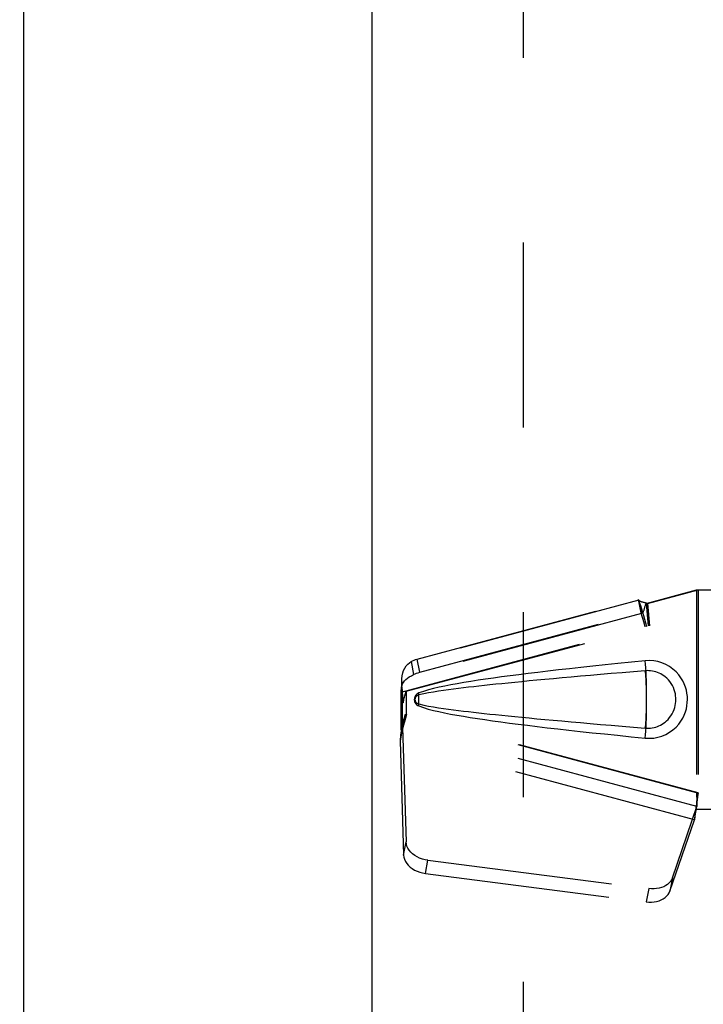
# Model space of a CAD drawing. Header units: inches. Extents: x 0 to 181, y 0 to 117.
# Tile 63 of 92: x 58.8 to 62.47, y 36.24 to 41.53. Entities that reach past the tile are written whole.
import ezdxf

# ---------------------------------------------------------------- set-up
doc = ezdxf.new("R2010")
doc.units = ezdxf.units.IN
doc.header["$LTSCALE"] = 9.946809
doc.header["$MEASUREMENT"] = 0
doc.linetypes.add('HIDDEN', pattern=[0.2, 0.1, -0.1])
doc.layers.get('0').update_dxf_attribs({"linetype": 'CONTINUOUS'})
doc.layers.add('DEFAULT_2', color=8, linetype='HIDDEN')
doc.layers.add('DIMENSIONS', color=7, linetype='CONTINUOUS')
doc.styles.get("Standard").update_dxf_attribs({"font": 'arial.ttf'})
doc.dimstyles.new('DIMSTYLE_1', dxfattribs={"dimtxt": 0.797872, "dimasz": 1.06383, "dimexe": 0.09, "dimexo": 0.07, "dimgap": 0.0375, "dimtad": 0, "dimtih": 1, "dimtoh": 1, "dimzin": 4, "dimdsep": 46, "dimtxsty": 'Standard', "dimblk": '_FILLED', "dimblk1": '_FILLED', "dimblk2": '_FILLED', "dimcen": 0.09, "dimazin": 1, "dimtfac": 1, "dimtofl": 0, "dimtmove": 0, "dimatfit": 3, "dimldrblk": '_FILLED', "dimfxl": 1, "dimtolj": 1, "dimtzin": 4, "dimarcsym": 0})
doc.dimstyles.get("Standard").update_dxf_attribs({"dimtxt": 0.904255, "dimasz": 1.06383, "dimexe": 0.09, "dimexo": 0.07, "dimgap": 0.09, "dimtad": 0, "dimtih": 1, "dimtoh": 1, "dimzin": 4, "dimdsep": 46, "dimtxsty": 'Standard', "dimblk": '_FILLED', "dimblk1": '_FILLED', "dimblk2": '_FILLED', "dimcen": 0.09, "dimazin": 1, "dimtp": 0.01, "dimtm": 0.01, "dimtfac": 1, "dimtofl": 0, "dimtmove": 0, "dimatfit": 3, "dimldrblk": '_FILLED', "dimfxl": 1, "dimtolj": 1, "dimtzin": 4, "dimarcsym": 0})

# ---------------------------------------------------------------- blocks, each defined once
blk = doc.blocks.new('_FILLED')
at = {"color": 0, "linetype": 'ByBlock'}
blk.add_solid([(0, 0), (-1, 0.2), (-1, -0.2)], dxfattribs=at)
blk = doc.blocks.new('*D13')
at = {"layer": 'DIMENSIONS', "color": 2, "linetype": 'Continuous'}
for p, q in [((55.1921, 50.0227), (53.1503, 50.0227)), ((58.8171, 50.0227), (60.9448, 50.0227))]:
    blk.add_line(p, q, dxfattribs=at)
at = {"layer": 'DIMENSIONS', "color": 2, "linetype": 'Continuous', "xscale": 1.0638297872, "yscale": 1.0638297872, "zscale": 1.0638297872}
blk.add_blockref('_FILLED', (55.1921, 50.0227), dxfattribs=at)
at = {"layer": 'DIMENSIONS', "color": 2, "linetype": 'Continuous', "xscale": 1.0638297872, "yscale": 1.0638297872, "zscale": 1.0638297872, "rotation": 180}
blk.add_blockref('_FILLED', (58.8171, 50.0227), dxfattribs=at)
at = {"layer": 'DIMENSIONS', "color": 2, "linetype": 'Continuous', "insert": (52.7513, 50.4216), "char_height": 0.79787, "width": 2.168196, "attachment_point": 3, "line_spacing_factor": 0.9}
blk.add_mtext('3.63', dxfattribs=at)

msp = doc.modelspace()

# ---------------------------------------------------------------- linework, layer by layer
at = {"color": 3, "linetype": 'Continuous'}
for p, q in [((58.8171, 66.8575), (58.8171, 8.5655)), ((60.6921, 8.5655), (60.6921, 66.8575))]:
    msp.add_line(p, q, dxfattribs=at)
at = {"layer": 'DEFAULT_2', "color": 8, "linetype": 'HIDDEN'}
for p, q in [((61.5046, 66.1965), (61.5046, 9.2265)), ((62.1646, 38.3934), (62.4367, 38.4665)), ((62.1722, 38.3934), (62.4443, 38.4665)), ((62.4367, 38.4665), (62.7576, 38.4665)), ((62.4367, 38.4665), (62.4367, 37.2865)), ((62.4443, 38.4665), (62.4443, 37.2865)), ((62.1259, 38.4102), (60.9011, 38.0811)), ((60.9342, 38.0938), (62.1247, 38.4137)), ((62.1259, 38.4102), (62.1247, 38.4137)), ((62.1383, 38.3427), (62.1247, 38.4137)), ((62.1259, 38.4102), (62.1395, 38.3391)), ((62.1722, 38.3934), (62.1646, 38.3934)), ((62.1646, 38.3934), (62.1752, 38.272)), ((62.1722, 38.3934), (62.1828, 38.272)), ((62.1395, 38.3391), (60.9147, 38.01)), ((60.9478, 38.0228), (62.1383, 38.3427)), ((62.1395, 38.3391), (62.1383, 38.3427)), ((60.8468, 37.9151), (62.1752, 38.272)), ((60.8745, 37.9204), (62.1828, 38.272)), ((60.9011, 38.0811), (60.9147, 38.01)), ((60.9478, 38.0228), (60.9342, 38.0938)), ((62.1836, 38.0854), (62.1607, 38.0845)), ((60.8488, 37.9357), (60.8513, 37.9543)), ((60.8468, 37.9151), (60.8475, 37.922)), ((60.853, 37.9151), (60.8468, 37.9151)), ((60.8468, 37.7136), (60.8468, 37.9151)), ((60.8475, 37.922), (60.8489, 37.937)), ((60.853, 37.9151), (60.853, 37.7136)), ((60.8533, 37.9137), (60.8534, 37.9128)), ((60.8534, 37.9128), (60.8534, 37.9118)), ((60.8534, 37.9118), (60.8537, 37.9094)), ((60.8537, 37.9094), (60.8543, 37.9013)), ((60.8543, 37.9013), (60.8547, 37.8972)), ((60.8547, 37.8972), (60.8562, 37.8795)), ((60.8745, 37.9204), (60.8745, 37.7883)), ((60.9426, 37.8882), (60.9425, 37.9022)), ((60.9426, 37.8846), (60.9426, 37.8882)), ((60.8562, 37.8795), (60.8572, 37.8678)), ((60.8572, 37.8678), (60.8581, 37.858)), ((60.9426, 37.8647), (60.9426, 37.8765)), ((60.8687, 37.7952), (60.8468, 37.7136)), ((60.8687, 37.7952), (60.8763, 37.7952)), ((62.4367, 37.3739), (60.8687, 37.7952)), ((60.8763, 37.7952), (60.8745, 37.7883)), ((62.4443, 37.3739), (60.8763, 37.7952)), ((60.8529, 37.7412), (60.8443, 37.6849)), ((60.8553, 37.7251), (60.8417, 37.654)), ((60.8443, 37.6849), (60.8433, 37.6741)), ((60.8468, 37.7136), (60.853, 37.7136)), ((62.4381, 37.2998), (60.8553, 37.7251)), ((60.8553, 37.7251), (60.8744, 37.11)), ((60.8425, 37.6638), (60.8417, 37.654)), ((62.4245, 37.2288), (60.8417, 37.654)), ((60.8417, 37.654), (60.8608, 37.0389)), ((60.8433, 37.6741), (60.8425, 37.6638)), ((62.4367, 37.3739), (62.4443, 37.3739)), ((62.4367, 37.3739), (62.4368, 37.3637)), ((62.4368, 37.3637), (62.4371, 37.3337)), ((62.4288, 37.2592), (62.4375, 37.3154)), ((62.4375, 37.3154), (62.4376, 37.31)), ((62.3062, 36.916), (62.4381, 37.2998)), ((62.4245, 37.2288), (62.4381, 37.2998)), ((62.4339, 37.295), (62.4273, 37.2485)), ((62.4367, 37.2865), (62.7576, 37.2865)), ((62.2926, 36.8449), (62.4245, 37.2288)), ((62.4273, 37.2485), (62.4245, 37.2288)), ((60.8608, 37.0389), (60.8744, 37.11)), ((60.9783, 36.9399), (60.9919, 37.0109)), ((60.9919, 37.0109), (62.1794, 36.8584)), ((60.9783, 36.9399), (62.1658, 36.7874)), ((62.3062, 36.916), (62.2926, 36.8449)), ((62.1794, 36.8584), (62.1658, 36.7874))]:
    msp.add_line(p, q, dxfattribs=at)
for points in [[(62.1259, 38.4102), (62.1293, 38.408), (62.1325, 38.4062), (62.1355, 38.4047), (62.1383, 38.4035), (62.141, 38.4025), (62.1435, 38.4018), (62.146, 38.4011), (62.1484, 38.4005)], [(62.1684, 38.2681), (62.163, 38.2878), (62.1576, 38.3073), (62.1521, 38.3264), (62.1467, 38.345), (62.1413, 38.3628), (62.136, 38.3797), (62.1308, 38.3955), (62.1259, 38.4102)], [(62.1395, 38.3391), (62.1421, 38.3407), (62.1445, 38.3425), (62.1466, 38.3444), (62.1485, 38.3466), (62.1503, 38.3492), (62.1518, 38.3519), (62.1531, 38.3546), (62.1543, 38.3575), (62.1553, 38.3605), (62.1562, 38.3638), (62.1571, 38.3672), (62.158, 38.3707), (62.1589, 38.3745), (62.1599, 38.3784), (62.1609, 38.3824), (62.1621, 38.3865)], [(62.1484, 38.4005), (62.1533, 38.3994), (62.1561, 38.3987), (62.1591, 38.3979), (62.1621, 38.397), (62.1653, 38.396), (62.1686, 38.3947), (62.1722, 38.3934)], [(62.1621, 38.3865), (62.1632, 38.3899), (62.1646, 38.3934)], [(62.1621, 38.3865), (62.1627, 38.3881), (62.164, 38.3904), (62.1656, 38.3921), (62.1676, 38.393), (62.1698, 38.3934)], [(62.1607, 38.2681), (62.1571, 38.2812), (62.1535, 38.2941), (62.1498, 38.3065), (62.1463, 38.3183), (62.1428, 38.3292), (62.1395, 38.3391)], [(60.8504, 37.9736), (60.851, 37.9881), (60.8529, 38.0041), (60.8562, 38.0191), (60.861, 38.0331), (60.8672, 38.0456), (60.8745, 38.0567), (60.8827, 38.0662), (60.8916, 38.0743), (60.9011, 38.0811)], [(60.9011, 38.0811), (60.909, 38.0849), (60.9172, 38.0883), (60.9256, 38.0913), (60.9342, 38.0938)], [(62.1607, 38.0845), (62.0857, 38.077), (62.0135, 38.0696), (61.9442, 38.0625), (61.8776, 38.0555), (61.8138, 38.0486), (61.7524, 38.0419), (61.6936, 38.0353), (61.6372, 38.0288), (61.583, 38.0224), (61.5311, 38.0161), (61.4812, 38.0099), (61.4334, 38.0037), (61.3875, 37.9977), (61.3435, 37.9916), (61.3013, 37.9856), (61.2609, 37.9796), (61.2221, 37.9736), (61.185, 37.9675), (61.1495, 37.9614), (61.1155, 37.9552), (61.083, 37.9488), (61.0519, 37.9423), (61.0223, 37.9355), (60.9942, 37.9282), (60.9676, 37.9201), (60.9425, 37.9114)], [(62.1607, 37.6685), (62.1836, 37.6675), (62.2061, 37.669), (62.2284, 37.6731), (62.2501, 37.6795), (62.2712, 37.6885), (62.2911, 37.6997), (62.3095, 37.713), (62.3261, 37.7278), (62.3402, 37.7434), (62.3521, 37.7596), (62.362, 37.776), (62.3701, 37.7927), (62.3764, 37.8094), (62.3813, 37.8261), (62.3846, 37.8429), (62.3866, 37.8597), (62.3873, 37.8764), (62.3867, 37.8931), (62.3847, 37.9099), (62.3813, 37.9267), (62.3765, 37.9435), (62.3701, 37.9601), (62.3621, 37.9768), (62.3522, 37.9932), (62.3402, 38.0095), (62.3261, 38.0251), (62.3095, 38.0399), (62.2911, 38.0533), (62.2712, 38.0644), (62.2501, 38.0734), (62.2284, 38.0799), (62.2061, 38.0839), (62.1836, 38.0854)], [(62.1676, 37.8937), (62.1676, 37.9026), (62.1673, 37.9284), (62.1668, 37.9538), (62.1662, 37.9785), (62.1654, 38.0023), (62.1645, 38.025), (62.1634, 38.0464), (62.1621, 38.0663), (62.1607, 38.0845)], [(60.8489, 37.937), (60.85, 37.9438), (60.8523, 37.9519), (60.8557, 37.9601), (60.8604, 37.9682), (60.8663, 37.9761), (60.8734, 37.9837), (60.8818, 37.9909), (60.8915, 37.9977), (60.9024, 38.0041), (60.9147, 38.01)], [(60.9147, 38.01), (60.9225, 38.0138), (60.9307, 38.0172), (60.9391, 38.0202), (60.9478, 38.0228)], [(62.1607, 38.031), (62.0973, 38.0257), (62.0361, 38.0205), (61.9771, 38.0155), (61.9202, 38.0106), (61.8654, 38.0058), (61.8126, 38.0012), (61.7618, 37.9967), (61.713, 37.9923), (61.6661, 37.988), (61.6211, 37.9839), (61.578, 37.9799), (61.5368, 37.976), (61.4973, 37.9722), (61.4596, 37.9685), (61.4236, 37.9649), (61.3892, 37.9615), (61.3565, 37.9581), (61.3252, 37.9548), (61.295, 37.9516), (61.266, 37.9484), (61.2377, 37.9452), (61.2101, 37.942), (61.1829, 37.9388), (61.156, 37.9355), (61.1292, 37.9321), (61.1024, 37.9285), (61.0756, 37.9248), (61.0488, 37.9208), (61.022, 37.9166), (60.9953, 37.9119), (60.9687, 37.9066), (60.9424, 37.9006)], [(62.1607, 37.722), (62.1701, 37.7215), (62.1795, 37.7216), (62.1889, 37.7223), (62.1982, 37.7235), (62.2075, 37.7254), (62.2166, 37.7278), (62.2254, 37.7308), (62.2341, 37.7343), (62.2425, 37.7383), (62.2508, 37.743), (62.259, 37.7483), (62.2672, 37.7544), (62.2753, 37.7614), (62.2834, 37.7694), (62.2913, 37.7786), (62.2987, 37.7887), (62.3053, 37.7995), (62.311, 37.8107), (62.3155, 37.8219), (62.3191, 37.8331), (62.3218, 37.8441), (62.3236, 37.8548), (62.3247, 37.8653), (62.3251, 37.8757), (62.3248, 37.886), (62.3238, 37.8965), (62.3222, 37.9072), (62.3196, 37.918), (62.3162, 37.9292), (62.3118, 37.9404), (62.3062, 37.9517), (62.2998, 37.9626), (62.2924, 37.9729), (62.2846, 37.9823), (62.2765, 37.9905), (62.2683, 37.9977), (62.26, 38.0039), (62.2517, 38.0094), (62.2433, 38.0142), (62.2347, 38.0183), (62.226, 38.0219), (62.2171, 38.025), (62.2079, 38.0274), (62.1985, 38.0293), (62.1891, 38.0306), (62.1797, 38.0314), (62.1702, 38.0315), (62.1607, 38.031)], [(62.1607, 37.722), (62.1618, 37.7307), (62.1628, 37.7408), (62.1638, 37.7523), (62.1647, 37.765), (62.1654, 37.7788), (62.1661, 37.7935), (62.1666, 37.8091), (62.1671, 37.8254), (62.1674, 37.8421), (62.1676, 37.8592), (62.1676, 37.8765), (62.1676, 37.8937), (62.1674, 37.9108), (62.1671, 37.9276), (62.1666, 37.9438), (62.1661, 37.9594), (62.1654, 37.9742), (62.1647, 37.988), (62.1638, 38.0007), (62.1628, 38.0121), (62.1618, 38.0223), (62.1607, 38.031)], [(60.8505, 37.9736), (60.8505, 37.9678), (60.8503, 37.9598), (60.8501, 37.9526), (60.8497, 37.946), (60.8492, 37.9402), (60.8489, 37.937)], [(60.8513, 37.9543), (60.8505, 37.9715), (60.8504, 37.9736)], [(60.8581, 37.858), (60.8573, 37.8738), (60.8563, 37.8898), (60.8552, 37.906), (60.854, 37.9222), (60.8527, 37.9383), (60.8513, 37.9543)], [(60.853, 37.9151), (60.8531, 37.915), (60.8531, 37.9148), (60.8532, 37.9145), (60.8532, 37.9141), (60.8533, 37.9137)], [(60.8581, 37.858), (60.8596, 37.8643), (60.8611, 37.8706), (60.8626, 37.8769), (60.8642, 37.8831), (60.8659, 37.8893), (60.8676, 37.8955)], [(60.8676, 37.8955), (60.871, 37.9079), (60.8745, 37.9204)], [(60.9425, 37.9114), (60.9364, 37.9083), (60.9312, 37.9045), (60.9267, 37.8998), (60.923, 37.8946), (60.9204, 37.8889), (60.9188, 37.883), (60.9182, 37.8767), (60.9187, 37.8704), (60.9202, 37.8644), (60.9228, 37.8587), (60.9265, 37.8533), (60.931, 37.8486), (60.9364, 37.8447), (60.9425, 37.8415)], [(60.9424, 37.9006), (60.9372, 37.8988), (60.9328, 37.8963), (60.929, 37.8931), (60.9259, 37.8894), (60.9237, 37.8853), (60.9223, 37.8809), (60.9219, 37.8763), (60.9224, 37.8716), (60.9238, 37.8673), (60.9261, 37.8633), (60.9292, 37.8597), (60.933, 37.8565), (60.9373, 37.8541), (60.9423, 37.8523)], [(60.9423, 37.8523), (60.9425, 37.8602), (60.9426, 37.8683), (60.9426, 37.8765), (60.9426, 37.8846), (60.9425, 37.8927), (60.9424, 37.9006)], [(60.9425, 37.9022), (60.9424, 37.9045), (60.9424, 37.9068), (60.9424, 37.9091), (60.9425, 37.9114)], [(60.9423, 37.8523), (60.9687, 37.8464), (60.9952, 37.8411), (61.0218, 37.8364), (61.0485, 37.8322), (61.0753, 37.8282), (61.1021, 37.8245), (61.1288, 37.8209), (61.1556, 37.8175), (61.1824, 37.8142), (61.2095, 37.811), (61.2371, 37.8078), (61.2653, 37.8046), (61.2943, 37.8014), (61.3244, 37.7982), (61.3557, 37.7949), (61.3884, 37.7915), (61.4227, 37.7881), (61.4587, 37.7845), (61.4964, 37.7808), (61.5359, 37.777), (61.5772, 37.7731), (61.6204, 37.7691), (61.6654, 37.765), (61.7123, 37.7607), (61.7611, 37.7563), (61.812, 37.7518), (61.8648, 37.7472), (61.9198, 37.7424), (61.9768, 37.7375), (62.0359, 37.7325), (62.0972, 37.7273), (62.1607, 37.722)], [(60.9425, 37.8415), (60.9425, 37.8438), (60.9424, 37.8461), (60.9425, 37.8484), (60.9425, 37.8507), (60.9425, 37.8531), (60.9426, 37.8647)], [(60.9425, 37.8415), (60.9672, 37.8329), (60.9933, 37.825), (61.0211, 37.8178), (61.0503, 37.811), (61.081, 37.8045), (61.1132, 37.7982), (61.1468, 37.792), (61.1821, 37.7859), (61.2189, 37.7799), (61.2575, 37.7739), (61.2977, 37.7679), (61.3397, 37.7619), (61.3836, 37.7558), (61.4294, 37.7497), (61.4771, 37.7436), (61.527, 37.7373), (61.579, 37.731), (61.6333, 37.7246), (61.6899, 37.7181), (61.749, 37.7115), (61.8107, 37.7047), (61.875, 37.6978), (61.942, 37.6907), (62.0119, 37.6835), (62.0849, 37.676), (62.1607, 37.6685)], [(62.1607, 37.6685), (62.1621, 37.6867), (62.1634, 37.7065), (62.1645, 37.7279), (62.1654, 37.7506), (62.1662, 37.7744), (62.1668, 37.7991), (62.1673, 37.8245), (62.1676, 37.8504), (62.1676, 37.8592)], [(60.8763, 37.7952), (60.871, 37.7757), (60.8657, 37.7565), (60.8603, 37.7376), (60.8548, 37.7192), (60.8495, 37.7017), (60.8443, 37.6849)], [(60.8687, 37.7952), (60.8661, 37.7856), (60.8634, 37.7762), (60.8608, 37.767), (60.8581, 37.758), (60.8555, 37.7494), (60.8529, 37.7412)], [(60.8529, 37.7412), (60.8533, 37.7383), (60.8537, 37.7355), (60.8541, 37.7328), (60.8544, 37.7302), (60.8548, 37.7276), (60.8553, 37.7251)], [(62.4443, 37.3739), (62.4418, 37.3537), (62.4392, 37.3337), (62.4365, 37.314), (62.4339, 37.295)], [(62.437, 37.3462), (62.4369, 37.3386), (62.4364, 37.3258), (62.4352, 37.3113), (62.4336, 37.2953), (62.4314, 37.2779), (62.4299, 37.2669)], [(62.4371, 37.3337), (62.4373, 37.3244), (62.4375, 37.3154)], [(62.4376, 37.31), (62.4377, 37.3073), (62.4378, 37.3047), (62.4379, 37.3022), (62.4381, 37.2998)], [(60.9919, 37.0109), (60.9764, 37.0136), (60.9615, 37.0176), (60.9471, 37.0229), (60.9335, 37.0294), (60.9208, 37.0371), (60.9094, 37.0457), (60.8994, 37.0552), (60.8908, 37.0654), (60.884, 37.0761), (60.8789, 37.0872), (60.8757, 37.0985), (60.8744, 37.11)], [(60.8608, 37.0389), (60.8622, 37.0275), (60.8654, 37.0162), (60.8705, 37.0051), (60.8773, 36.9944), (60.8858, 36.9842), (60.8959, 36.9747), (60.9073, 36.9661), (60.9199, 36.9584), (60.9336, 36.9519), (60.948, 36.9466), (60.9629, 36.9426), (60.9783, 36.9399)], [(62.3062, 36.916), (62.302, 36.9063), (62.2963, 36.8973), (62.2891, 36.8889), (62.2805, 36.8813), (62.2707, 36.8747), (62.2598, 36.8689), (62.2478, 36.8643), (62.2351, 36.8607), (62.2217, 36.8583), (62.2078, 36.8572), (62.1937, 36.8572), (62.1794, 36.8584)], [(62.1658, 36.7874), (62.1802, 36.7861), (62.1943, 36.7861), (62.2081, 36.7873), (62.2215, 36.7897), (62.2343, 36.7932), (62.2462, 36.7979), (62.2572, 36.8036), (62.267, 36.8103), (62.2755, 36.8179), (62.2827, 36.8263), (62.2884, 36.8353), (62.2926, 36.8449)]]:
    msp.add_lwpolyline(points, dxfattribs=at)
msp.add_ellipse((60.873, 37.7883), major_axis=(0.02, 0.0746), ratio=0.018459, start_param=-3.136658, end_param=-1.565862, dxfattribs=at)

# ---------------------------------------------------------------- dimensions: what is measured, and where the dimension line sits
at = {"layer": 'DIMENSIONS', "color": 2, "linetype": 'Continuous'}
dim = msp.add_linear_dim(base=(58.8171183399, 50.0226501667), p1=(55.1921183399, 65.8364675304), p2=(58.8171183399, 8.5654675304), dimstyle='DIMSTYLE_1', dxfattribs=at)
dim.commit()
dim.dimension.update_dxf_attribs({"geometry": '*D13', "text_midpoint": (51.6662011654, 50.0181995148), "dimtype": 160})

# ---------------------------------------------------------------- leaders
at = {"layer": 'DIMENSIONS', "color": 2, "linetype": 'Continuous', "annotation_type": 0, "has_hookline": 1, "hookline_direction": 1, "text_width": 9.8836}
msp.add_leader([(64.0476, 38.5421), (66.2263, 40.9073), (67.0279, 40.9073)], dimstyle='Standard', override={"dimtad": 0}, dxfattribs=at)

doc.saveas('drawing.dxf')
